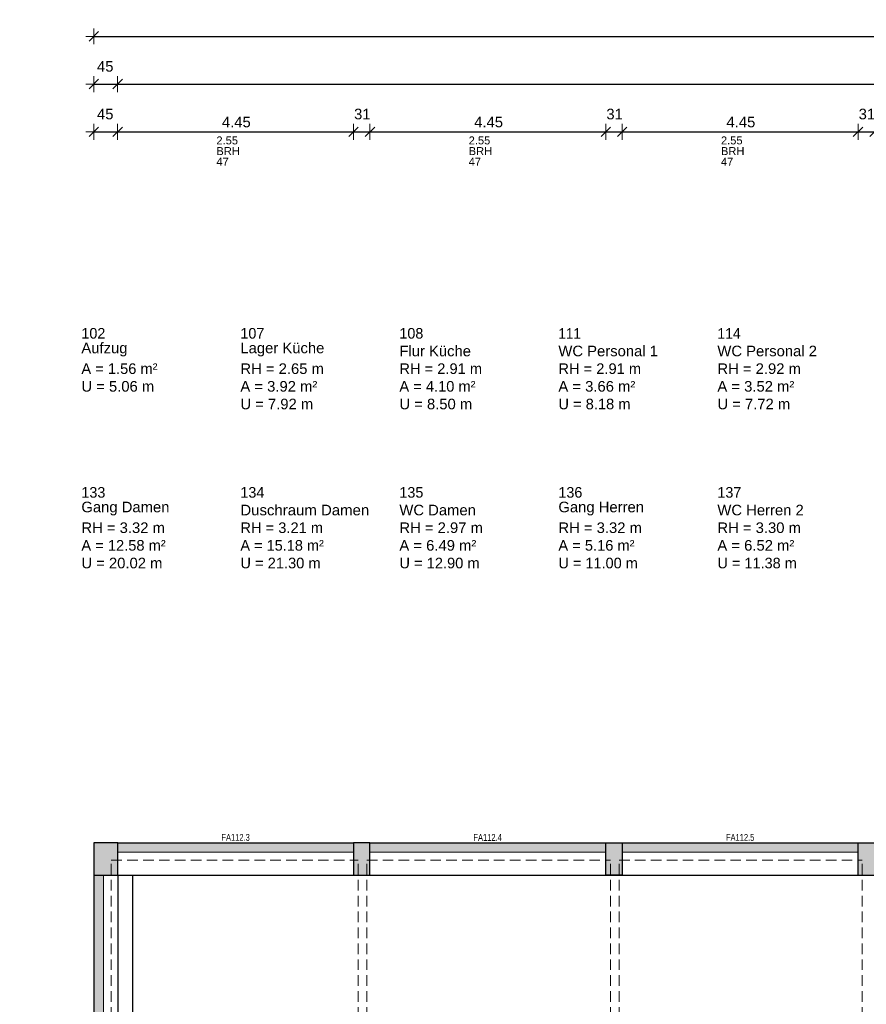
# Model space of a CAD drawing. Header units: metres. Extents: x 306 to 433, y -64 to 7.
# Tile 29 of 93: x 323 to 339, y -11 to 7. Entities that reach past the tile are written whole.
import ezdxf

# ---------------------------------------------------------------- set-up
doc = ezdxf.new("R2010")
doc.units = ezdxf.units.M
doc.header["$PDMODE"] = 65
doc.linetypes.add('AUSGEZOGEN', pattern=[0])
doc.linetypes.add('VERDECKT2_S2', pattern=[0.27, 0.2, -0.07])
for name, color, linetype, lineweight in [('Allgemein01', 7, 'AUSGEZOGEN', 13), ('Füllfläche', 7, 'AUSGEZOGEN', 13), ('Maßlinie Allgemein', 7, 'AUSGEZOGEN', 25), ('Standard', 7, 'AUSGEZOGEN', 25), ('Text Allgemein', 7, 'AUSGEZOGEN', 25)]:
    doc.layers.add(name, color=color, linetype=linetype, lineweight=lineweight)
doc.styles.add('ARIAL', font='ARIAL.TTF')
doc.dimstyles.new('DIMSTYLE_6', dxfattribs={"dimtxt": 0.2, "dimasz": 0.3, "dimexe": 0, "dimexo": 1e-06, "dimgap": 0.1, "dimtad": 2, "dimrnd": 0.005, "dimzin": 4, "dimdsep": 46, "dimtxsty": 'ARIAL', "dimblk1": 'ALL_ML_STRICH', "dimblk2": 'ALL_ML_STRICH', "dimsah": 1, "dimcen": 0, "dimse1": 1, "dimse2": 1, "dimclrd": 7, "dimclre": 7, "dimclrt": 7, "dimadec": 0, "dimazin": 0, "dimtfac": 1, "dimtdec": 0, "dimtix": 1, "dimtmove": 2, "dimatfit": 3, "dimfxl": 0, "dimtzin": 0, "dimlwd": 0, "dimlwe": 13, "dimarcsym": 0})
doc.dimstyles.new('DIMSTYLE_7', dxfattribs={"dimtxt": 0.2, "dimasz": 0.3, "dimexe": 0, "dimexo": 1e-06, "dimgap": 0.1, "dimtad": 2, "dimdec": 1, "dimlfac": 100, "dimrnd": 0.5, "dimzin": 4, "dimdsep": 46, "dimtxsty": 'ARIAL', "dimblk1": 'ALL_ML_STRICH', "dimblk2": 'ALL_ML_STRICH', "dimsah": 1, "dimcen": 0, "dimse1": 1, "dimse2": 1, "dimclrd": 7, "dimclre": 7, "dimclrt": 7, "dimadec": 0, "dimazin": 0, "dimtfac": 1, "dimtdec": 0, "dimtix": 1, "dimtmove": 2, "dimatfit": 3, "dimfxl": 0, "dimtvp": 1.2, "dimtzin": 0, "dimlwd": 0, "dimlwe": 13, "dimarcsym": 0})

# ---------------------------------------------------------------- blocks, each defined once
blk = doc.blocks.new('ALL_ML_STRICH')
at = {"color": 0, "linetype": 'ByBlock', "lineweight": -2}
for p, q in [((-1, 0), (0.5, 0)), ((-0.3, -0.3), (0.3, 0.3)), ((0, -0.5), (0, 0.5))]:
    blk.add_line(p, q, dxfattribs=at)
blk = doc.blocks.new('*D37')
at = {"layer": 'DEFPOINTS', "color": 7, "linetype": 'AUSGEZOGEN', "lineweight": 13}
for p in [(358.644, 0.775), (307.014, -32.475), (361.684, -32.475)]:
    blk.add_point(p, dxfattribs=at)
at = {"layer": 'Maßlinie Allgemein', "color": 7, "linetype": 'AUSGEZOGEN', "lineweight": -2}
blk.add_line((307.014, -32.475), (307.014, 0.775), dxfattribs=at)
at = {"layer": 'Maßlinie Allgemein', "color": 7, "linetype": 'AUSGEZOGEN', "lineweight": 13, "xscale": 0.3, "yscale": 0.3, "zscale": 0.3}
for p, rotation in [((307.014, 0.775), 90), ((307.014, -32.475), 270)]:
    blk.add_blockref('ALL_ML_STRICH', p, dxfattribs=dict(at, rotation=rotation))
at = {"layer": 'Maßlinie Allgemein', "color": 7, "linetype": 'AUSGEZOGEN', "lineweight": 13, "insert": (306.831, -15.844), "char_height": 0.2, "width": 1, "attachment_point": 5, "rotation": 90, "style": 'ARIAL'}
blk.add_mtext('\\A1;{\\A1;{33.25\\H0.132000;\\S^ ;}}', dxfattribs=at)
blk = doc.blocks.new('*D38')
at = {"layer": 'DEFPOINTS', "color": 7, "linetype": 'AUSGEZOGEN', "lineweight": 13}
for p in [(358.034, 1.265), (307.014, 0.775), (358.644, 0.775)]:
    blk.add_point(p, dxfattribs=at)
at = {"layer": 'Maßlinie Allgemein', "color": 7, "linetype": 'AUSGEZOGEN', "lineweight": -2}
blk.add_line((307.014, 0.775), (307.014, 1.265), dxfattribs=at)
at = {"layer": 'Maßlinie Allgemein', "color": 7, "linetype": 'AUSGEZOGEN', "lineweight": 13, "xscale": 0.3, "yscale": 0.3, "zscale": 0.3}
for p, rotation in [((307.014, 1.265), 90), ((307.014, 0.775), 270)]:
    blk.add_blockref('ALL_ML_STRICH', p, dxfattribs=dict(at, rotation=rotation))
at = {"layer": 'Maßlinie Allgemein', "color": 7, "linetype": 'AUSGEZOGEN', "lineweight": 13, "insert": (306.831, 1.01), "char_height": 0.2, "width": 0.8, "attachment_point": 5, "rotation": 90, "style": 'ARIAL'}
blk.add_mtext('\\A1;{\\A1;{49\\H0.132000;\\S^ ;}}', dxfattribs=at)
blk = doc.blocks.new('*D39')
at = {"layer": 'DEFPOINTS', "color": 7, "linetype": 'AUSGEZOGEN', "lineweight": 13}
for p in [(358.034, 1.265), (306.114, -57.225), (352.314, -57.225)]:
    blk.add_point(p, dxfattribs=at)
at = {"layer": 'Maßlinie Allgemein', "color": 7, "linetype": 'AUSGEZOGEN', "lineweight": -2}
blk.add_line((306.114, -57.225), (306.114, 1.265), dxfattribs=at)
at = {"layer": 'Maßlinie Allgemein', "color": 7, "linetype": 'AUSGEZOGEN', "lineweight": 13, "xscale": 0.3, "yscale": 0.3, "zscale": 0.3}
for p, rotation in [((306.114, 1.265), 90), ((306.114, -57.225), 270)]:
    blk.add_blockref('ALL_ML_STRICH', p, dxfattribs=dict(at, rotation=rotation))
at = {"layer": 'Maßlinie Allgemein', "color": 7, "linetype": 'AUSGEZOGEN', "lineweight": 13, "insert": (305.931, -27.974), "char_height": 0.2, "width": 1, "attachment_point": 5, "rotation": 90, "style": 'ARIAL'}
blk.add_mtext('\\A1;{\\A1;{58.49\\H0.132000;\\S^ ;}}', dxfattribs=at)
blk = doc.blocks.new('*D310')
at = {"layer": 'DEFPOINTS', "color": 7, "linetype": 'AUSGEZOGEN', "lineweight": 13}
for p in [(324.034, 6.165), (324.034, -8.145), (324.484, -8.755)]:
    blk.add_point(p, dxfattribs=at)
at = {"layer": 'Maßlinie Allgemein', "color": 7, "linetype": 'AUSGEZOGEN', "lineweight": -2}
blk.add_line((324.034, 6.165), (324.484, 6.165), dxfattribs=at)
at = {"layer": 'Maßlinie Allgemein', "color": 7, "linetype": 'AUSGEZOGEN', "lineweight": 13, "xscale": 0.3, "yscale": 0.3, "zscale": 0.3, "rotation": 180}
blk.add_blockref('ALL_ML_STRICH', (324.034, 6.165), dxfattribs=at)
at = {"layer": 'Maßlinie Allgemein', "color": 7, "linetype": 'AUSGEZOGEN', "lineweight": 13, "xscale": 0.3, "yscale": 0.3, "zscale": 0.3}
blk.add_blockref('ALL_ML_STRICH', (324.484, 6.165), dxfattribs=at)
at = {"layer": 'Maßlinie Allgemein', "color": 7, "linetype": 'AUSGEZOGEN', "lineweight": 13, "insert": (324.25, 6.498), "char_height": 0.2, "width": 0.8, "attachment_point": 5, "style": 'ARIAL'}
blk.add_mtext('\\A1;{\\A1;{45\\H0.132000;\\S^ ;}}', dxfattribs=at)
blk = doc.blocks.new('*D311')
at = {"layer": 'DEFPOINTS', "color": 7, "linetype": 'AUSGEZOGEN', "lineweight": 13}
for p in [(324.484, 6.165), (374.184, 0.775), (324.484, -8.755)]:
    blk.add_point(p, dxfattribs=at)
at = {"layer": 'Maßlinie Allgemein', "color": 7, "linetype": 'AUSGEZOGEN', "lineweight": -2}
blk.add_line((324.484, 6.165), (374.184, 6.165), dxfattribs=at)
at = {"layer": 'Maßlinie Allgemein', "color": 7, "linetype": 'AUSGEZOGEN', "lineweight": 13, "xscale": 0.3, "yscale": 0.3, "zscale": 0.3, "rotation": 180}
blk.add_blockref('ALL_ML_STRICH', (324.484, 6.165), dxfattribs=at)
at = {"layer": 'Maßlinie Allgemein', "color": 7, "linetype": 'AUSGEZOGEN', "lineweight": 13, "xscale": 0.3, "yscale": 0.3, "zscale": 0.3}
blk.add_blockref('ALL_ML_STRICH', (374.184, 6.165), dxfattribs=at)
at = {"layer": 'Maßlinie Allgemein', "color": 7, "linetype": 'AUSGEZOGEN', "lineweight": 13, "insert": (349.342, 6.348), "char_height": 0.2, "width": 1, "attachment_point": 5, "style": 'ARIAL'}
blk.add_mtext('\\A1;{\\A1;{49.70\\H0.132000;\\S^ ;}}', dxfattribs=at)
blk = doc.blocks.new('*D320')
at = {"layer": 'DEFPOINTS', "color": 7, "linetype": 'AUSGEZOGEN', "lineweight": 13}
for p in [(324.034, 7.065), (324.034, -8.145), (401.824, -19.355)]:
    blk.add_point(p, dxfattribs=at)
at = {"layer": 'Maßlinie Allgemein', "color": 7, "linetype": 'AUSGEZOGEN', "lineweight": -2}
blk.add_line((324.034, 7.065), (401.824, 7.065), dxfattribs=at)
at = {"layer": 'Maßlinie Allgemein', "color": 7, "linetype": 'AUSGEZOGEN', "lineweight": 13, "xscale": 0.3, "yscale": 0.3, "zscale": 0.3, "rotation": 180}
blk.add_blockref('ALL_ML_STRICH', (324.034, 7.065), dxfattribs=at)
at = {"layer": 'Maßlinie Allgemein', "color": 7, "linetype": 'AUSGEZOGEN', "lineweight": 13, "xscale": 0.3, "yscale": 0.3, "zscale": 0.3}
blk.add_blockref('ALL_ML_STRICH', (401.824, 7.065), dxfattribs=at)
at = {"layer": 'Maßlinie Allgemein', "color": 7, "linetype": 'AUSGEZOGEN', "lineweight": 13, "insert": (362.936, 7.248), "char_height": 0.2, "width": 1, "attachment_point": 5, "style": 'ARIAL'}
blk.add_mtext('\\A1;{\\A1;{77.79\\H0.132000;\\S^ ;}}', dxfattribs=at)
blk = doc.blocks.new('*D338')
at = {"layer": 'DEFPOINTS', "color": 7, "linetype": 'AUSGEZOGEN', "lineweight": 13}
for p in [(342.164, -10.205), (307.914, -32.375), (339.714, -32.375)]:
    blk.add_point(p, dxfattribs=at)
at = {"layer": 'Maßlinie Allgemein', "color": 7, "linetype": 'AUSGEZOGEN', "lineweight": -2}
blk.add_line((307.914, -32.375), (307.914, -10.205), dxfattribs=at)
at = {"layer": 'Maßlinie Allgemein', "color": 7, "linetype": 'AUSGEZOGEN', "lineweight": 13, "xscale": 0.3, "yscale": 0.3, "zscale": 0.3}
for p, rotation in [((307.914, -10.205), 90), ((307.914, -32.375), 270)]:
    blk.add_blockref('ALL_ML_STRICH', p, dxfattribs=dict(at, rotation=rotation))
at = {"layer": 'Maßlinie Allgemein', "color": 7, "linetype": 'AUSGEZOGEN', "lineweight": 13, "insert": (307.734, -21.284), "char_height": 0.2, "width": 1, "attachment_point": 5, "rotation": 90, "style": 'ARIAL'}
blk.add_mtext('\\A1;{\\A1;{22.17\\H0.132000;\\S^ ;}}', dxfattribs=at)
blk = doc.blocks.new('*D339')
at = {"layer": 'DEFPOINTS', "color": 7, "linetype": 'AUSGEZOGEN', "lineweight": 13}
for p in [(342.434, -9.935), (307.914, -10.205), (342.164, -10.205)]:
    blk.add_point(p, dxfattribs=at)
at = {"layer": 'Maßlinie Allgemein', "color": 7, "linetype": 'AUSGEZOGEN', "lineweight": -2}
blk.add_line((307.914, -10.205), (307.914, -9.935), dxfattribs=at)
at = {"layer": 'Maßlinie Allgemein', "color": 7, "linetype": 'AUSGEZOGEN', "lineweight": 13, "xscale": 0.3, "yscale": 0.3, "zscale": 0.3}
for p, rotation in [((307.914, -9.935), 90), ((307.914, -10.205), 270)]:
    blk.add_blockref('ALL_ML_STRICH', p, dxfattribs=dict(at, rotation=rotation))
at = {"layer": 'Maßlinie Allgemein', "color": 7, "linetype": 'AUSGEZOGEN', "lineweight": 13, "insert": (307.584, -10.079), "char_height": 0.2, "width": 0.8, "attachment_point": 5, "rotation": 90, "style": 'ARIAL'}
blk.add_mtext('\\A1;{\\A1;{27\\H0.132000;\\S^ ;}}', dxfattribs=at)
blk = doc.blocks.new('*D340')
at = {"layer": 'DEFPOINTS', "color": 7, "linetype": 'AUSGEZOGEN', "lineweight": 13}
for p in [(342.434, -6.435), (307.914, -9.935), (342.434, -9.935)]:
    blk.add_point(p, dxfattribs=at)
at = {"layer": 'Maßlinie Allgemein', "color": 7, "linetype": 'AUSGEZOGEN', "lineweight": -2}
blk.add_line((307.914, -9.935), (307.914, -6.435), dxfattribs=at)
at = {"layer": 'Maßlinie Allgemein', "color": 7, "linetype": 'AUSGEZOGEN', "lineweight": 13, "xscale": 0.3, "yscale": 0.3, "zscale": 0.3}
for p, rotation in [((307.914, -6.435), 90), ((307.914, -9.935), 270)]:
    blk.add_blockref('ALL_ML_STRICH', p, dxfattribs=dict(at, rotation=rotation))
at = {"layer": 'Maßlinie Allgemein', "color": 7, "linetype": 'AUSGEZOGEN', "lineweight": 13, "insert": (307.731, -8.171), "char_height": 0.2, "width": 0.8, "attachment_point": 5, "rotation": 90, "style": 'ARIAL'}
blk.add_mtext('\\A1;{\\A1;{3.50\\H0.132000;\\S^ ;}}', dxfattribs=at)
blk = doc.blocks.new('*D341')
at = {"layer": 'DEFPOINTS', "color": 7, "linetype": 'AUSGEZOGEN', "lineweight": 13}
for p in [(342.164, -6.165), (307.914, -6.435), (342.434, -6.435)]:
    blk.add_point(p, dxfattribs=at)
at = {"layer": 'Maßlinie Allgemein', "color": 7, "linetype": 'AUSGEZOGEN', "lineweight": -2}
blk.add_line((307.914, -6.435), (307.914, -6.165), dxfattribs=at)
at = {"layer": 'Maßlinie Allgemein', "color": 7, "linetype": 'AUSGEZOGEN', "lineweight": 13, "xscale": 0.3, "yscale": 0.3, "zscale": 0.3}
for p, rotation in [((307.914, -6.165), 90), ((307.914, -6.435), 270)]:
    blk.add_blockref('ALL_ML_STRICH', p, dxfattribs=dict(at, rotation=rotation))
at = {"layer": 'Maßlinie Allgemein', "color": 7, "linetype": 'AUSGEZOGEN', "lineweight": 13, "insert": (307.584, -6.309), "char_height": 0.2, "width": 0.8, "attachment_point": 5, "rotation": 90, "style": 'ARIAL'}
blk.add_mtext('\\A1;{\\A1;{27\\H0.132000;\\S^ ;}}', dxfattribs=at)
blk = doc.blocks.new('*D342')
at = {"layer": 'DEFPOINTS', "color": 7, "linetype": 'AUSGEZOGEN', "lineweight": 13}
for p in [(358.554, 0.775), (307.914, -6.165), (342.164, -6.165)]:
    blk.add_point(p, dxfattribs=at)
at = {"layer": 'Maßlinie Allgemein', "color": 7, "linetype": 'AUSGEZOGEN', "lineweight": -2}
blk.add_line((307.914, -6.165), (307.914, 0.775), dxfattribs=at)
at = {"layer": 'Maßlinie Allgemein', "color": 7, "linetype": 'AUSGEZOGEN', "lineweight": 13, "xscale": 0.3, "yscale": 0.3, "zscale": 0.3}
for p, rotation in [((307.914, 0.775), 90), ((307.914, -6.165), 270)]:
    blk.add_blockref('ALL_ML_STRICH', p, dxfattribs=dict(at, rotation=rotation))
at = {"layer": 'Maßlinie Allgemein', "color": 7, "linetype": 'AUSGEZOGEN', "lineweight": 13, "insert": (307.731, -2.681), "char_height": 0.2, "width": 0.8, "attachment_point": 5, "rotation": 90, "style": 'ARIAL'}
blk.add_mtext('\\A1;{\\A1;{6.94\\H0.132000;\\S^ ;}}', dxfattribs=at)
blk = doc.blocks.new('*D343')
at = {"layer": 'DEFPOINTS', "color": 7, "linetype": 'AUSGEZOGEN', "lineweight": 13}
for p in [(358.034, 1.265), (307.914, 0.775), (358.554, 0.775)]:
    blk.add_point(p, dxfattribs=at)
at = {"layer": 'Maßlinie Allgemein', "color": 7, "linetype": 'AUSGEZOGEN', "lineweight": -2}
blk.add_line((307.914, 0.775), (307.914, 1.265), dxfattribs=at)
at = {"layer": 'Maßlinie Allgemein', "color": 7, "linetype": 'AUSGEZOGEN', "lineweight": 13, "xscale": 0.3, "yscale": 0.3, "zscale": 0.3}
for p, rotation in [((307.914, 1.265), 90), ((307.914, 0.775), 270)]:
    blk.add_blockref('ALL_ML_STRICH', p, dxfattribs=dict(at, rotation=rotation))
at = {"layer": 'Maßlinie Allgemein', "color": 7, "linetype": 'AUSGEZOGEN', "lineweight": 13, "insert": (307.731, 1.01), "char_height": 0.2, "width": 0.8, "attachment_point": 5, "rotation": 90, "style": 'ARIAL'}
blk.add_mtext('\\A1;{\\A1;{49\\H0.132000;\\S^ ;}}', dxfattribs=at)
blk = doc.blocks.new('*D381')
at = {"layer": 'DEFPOINTS', "color": 7, "linetype": 'AUSGEZOGEN', "lineweight": 13}
for p in [(324.484, -8.755), (308.814, -25.105), (324.214, -25.105)]:
    blk.add_point(p, dxfattribs=at)
at = {"layer": 'Maßlinie Allgemein', "color": 7, "linetype": 'AUSGEZOGEN', "lineweight": -2}
blk.add_line((308.814, -25.105), (308.814, -8.755), dxfattribs=at)
at = {"layer": 'Maßlinie Allgemein', "color": 7, "linetype": 'AUSGEZOGEN', "lineweight": 13, "xscale": 0.3, "yscale": 0.3, "zscale": 0.3}
for p, rotation in [((308.814, -8.755), 90), ((308.814, -25.105), 270)]:
    blk.add_blockref('ALL_ML_STRICH', p, dxfattribs=dict(at, rotation=rotation))
at = {"layer": 'Maßlinie Allgemein', "color": 7, "linetype": 'AUSGEZOGEN', "lineweight": 13, "insert": (308.631, -16.924), "char_height": 0.2, "width": 1, "attachment_point": 5, "rotation": 90, "style": 'ARIAL'}
blk.add_mtext('\\A1;{\\A1;{16.35\\H0.132000;\\S^ ;}}', dxfattribs=at)
blk = doc.blocks.new('*D382')
at = {"layer": 'DEFPOINTS', "color": 7, "linetype": 'AUSGEZOGEN', "lineweight": 13}
for p in [(324.034, -8.145), (308.814, -8.755), (324.484, -8.755)]:
    blk.add_point(p, dxfattribs=at)
at = {"layer": 'Maßlinie Allgemein', "color": 7, "linetype": 'AUSGEZOGEN', "lineweight": -2}
blk.add_line((308.814, -8.755), (308.814, -8.145), dxfattribs=at)
at = {"layer": 'Maßlinie Allgemein', "color": 7, "linetype": 'AUSGEZOGEN', "lineweight": 13, "xscale": 0.3, "yscale": 0.3, "zscale": 0.3}
for p, rotation in [((308.814, -8.145), 90), ((308.814, -8.755), 270)]:
    blk.add_blockref('ALL_ML_STRICH', p, dxfattribs=dict(at, rotation=rotation))
at = {"layer": 'Maßlinie Allgemein', "color": 7, "linetype": 'AUSGEZOGEN', "lineweight": 13, "insert": (308.631, -8.44), "char_height": 0.2, "width": 0.8, "attachment_point": 5, "rotation": 90, "style": 'ARIAL'}
blk.add_mtext('\\A1;{\\A1;{61\\H0.132000;\\S^ ;}}', dxfattribs=at)
blk = doc.blocks.new('*D383')
at = {"layer": 'DEFPOINTS', "color": 7, "linetype": 'AUSGEZOGEN', "lineweight": 13}
for p in [(342.434, -6.435), (308.814, -8.145), (324.034, -8.145)]:
    blk.add_point(p, dxfattribs=at)
at = {"layer": 'Maßlinie Allgemein', "color": 7, "linetype": 'AUSGEZOGEN', "lineweight": -2}
blk.add_line((308.814, -8.145), (308.814, -6.435), dxfattribs=at)
at = {"layer": 'Maßlinie Allgemein', "color": 7, "linetype": 'AUSGEZOGEN', "lineweight": 13, "xscale": 0.3, "yscale": 0.3, "zscale": 0.3}
for p, rotation in [((308.814, -6.435), 90), ((308.814, -8.145), 270)]:
    blk.add_blockref('ALL_ML_STRICH', p, dxfattribs=dict(at, rotation=rotation))
at = {"layer": 'Maßlinie Allgemein', "color": 7, "linetype": 'AUSGEZOGEN', "lineweight": 13, "insert": (308.634, -7.257), "char_height": 0.2, "width": 0.8, "attachment_point": 5, "rotation": 90, "style": 'ARIAL'}
blk.add_mtext('\\A1;{\\A1;{1.71\\H0.132000;\\S^ ;}}', dxfattribs=at)
blk = doc.blocks.new('*D384')
at = {"layer": 'DEFPOINTS', "color": 7, "linetype": 'AUSGEZOGEN', "lineweight": 13}
for p in [(349.334, -6.165), (308.814, -6.435), (342.434, -6.435)]:
    blk.add_point(p, dxfattribs=at)
at = {"layer": 'Maßlinie Allgemein', "color": 7, "linetype": 'AUSGEZOGEN', "lineweight": -2}
blk.add_line((308.814, -6.435), (308.814, -6.165), dxfattribs=at)
at = {"layer": 'Maßlinie Allgemein', "color": 7, "linetype": 'AUSGEZOGEN', "lineweight": 13, "xscale": 0.3, "yscale": 0.3, "zscale": 0.3}
for p, rotation in [((308.814, -6.165), 90), ((308.814, -6.435), 270)]:
    blk.add_blockref('ALL_ML_STRICH', p, dxfattribs=dict(at, rotation=rotation))
at = {"layer": 'Maßlinie Allgemein', "color": 7, "linetype": 'AUSGEZOGEN', "lineweight": 13, "insert": (308.484, -6.309), "char_height": 0.2, "width": 0.8, "attachment_point": 5, "rotation": 90, "style": 'ARIAL'}
blk.add_mtext('\\A1;{\\A1;{27\\H0.132000;\\S^ ;}}', dxfattribs=at)
blk = doc.blocks.new('*D385')
at = {"layer": 'DEFPOINTS', "color": 7, "linetype": 'AUSGEZOGEN', "lineweight": 13}
for p in [(358.034, 0.775), (308.814, -6.165), (349.334, -6.165)]:
    blk.add_point(p, dxfattribs=at)
at = {"layer": 'Maßlinie Allgemein', "color": 7, "linetype": 'AUSGEZOGEN', "lineweight": -2}
blk.add_line((308.814, -6.165), (308.814, 0.775), dxfattribs=at)
at = {"layer": 'Maßlinie Allgemein', "color": 7, "linetype": 'AUSGEZOGEN', "lineweight": 13, "xscale": 0.3, "yscale": 0.3, "zscale": 0.3}
for p, rotation in [((308.814, 0.775), 90), ((308.814, -6.165), 270)]:
    blk.add_blockref('ALL_ML_STRICH', p, dxfattribs=dict(at, rotation=rotation))
at = {"layer": 'Maßlinie Allgemein', "color": 7, "linetype": 'AUSGEZOGEN', "lineweight": 13, "insert": (308.631, -2.681), "char_height": 0.2, "width": 0.8, "attachment_point": 5, "rotation": 90, "style": 'ARIAL'}
blk.add_mtext('\\A1;{\\A1;{6.94\\H0.132000;\\S^ ;}}', dxfattribs=at)
blk = doc.blocks.new('*D386')
at = {"layer": 'DEFPOINTS', "color": 7, "linetype": 'AUSGEZOGEN', "lineweight": 13}
for p in [(358.034, 1.265), (308.814, 0.775), (358.034, 0.775)]:
    blk.add_point(p, dxfattribs=at)
at = {"layer": 'Maßlinie Allgemein', "color": 7, "linetype": 'AUSGEZOGEN', "lineweight": -2}
blk.add_line((308.814, 0.775), (308.814, 1.265), dxfattribs=at)
at = {"layer": 'Maßlinie Allgemein', "color": 7, "linetype": 'AUSGEZOGEN', "lineweight": 13, "xscale": 0.3, "yscale": 0.3, "zscale": 0.3}
for p, rotation in [((308.814, 1.265), 90), ((308.814, 0.775), 270)]:
    blk.add_blockref('ALL_ML_STRICH', p, dxfattribs=dict(at, rotation=rotation))
at = {"layer": 'Maßlinie Allgemein', "color": 7, "linetype": 'AUSGEZOGEN', "lineweight": 13, "insert": (308.631, 1.01), "char_height": 0.2, "width": 0.8, "attachment_point": 5, "rotation": 90, "style": 'ARIAL'}
blk.add_mtext('\\A1;{\\A1;{49\\H0.132000;\\S^ ;}}', dxfattribs=at)
blk = doc.blocks.new('*D402')
at = {"layer": 'DEFPOINTS', "color": 7, "linetype": 'AUSGEZOGEN', "lineweight": 13}
for p in [(324.034, 5.265), (324.034, -8.145), (324.484, -8.145)]:
    blk.add_point(p, dxfattribs=at)
at = {"layer": 'Maßlinie Allgemein', "color": 7, "linetype": 'AUSGEZOGEN', "lineweight": -2}
blk.add_line((324.034, 5.265), (324.484, 5.265), dxfattribs=at)
at = {"layer": 'Maßlinie Allgemein', "color": 7, "linetype": 'AUSGEZOGEN', "lineweight": 13, "xscale": 0.3, "yscale": 0.3, "zscale": 0.3, "rotation": 180}
blk.add_blockref('ALL_ML_STRICH', (324.034, 5.265), dxfattribs=at)
at = {"layer": 'Maßlinie Allgemein', "color": 7, "linetype": 'AUSGEZOGEN', "lineweight": 13, "xscale": 0.3, "yscale": 0.3, "zscale": 0.3}
blk.add_blockref('ALL_ML_STRICH', (324.484, 5.265), dxfattribs=at)
at = {"layer": 'Maßlinie Allgemein', "color": 7, "linetype": 'AUSGEZOGEN', "lineweight": 13, "insert": (324.25, 5.598), "char_height": 0.2, "width": 0.8, "attachment_point": 5, "style": 'ARIAL'}
blk.add_mtext('\\A1;{\\A1;{45\\H0.132000;\\S^ ;}}', dxfattribs=at)
blk = doc.blocks.new('*D403')
at = {"layer": 'DEFPOINTS', "color": 7, "linetype": 'AUSGEZOGEN', "lineweight": 13}
for p in [(324.484, 5.265), (324.484, -8.145), (328.934, -8.145)]:
    blk.add_point(p, dxfattribs=at)
at = {"layer": 'Maßlinie Allgemein', "color": 7, "linetype": 'AUSGEZOGEN', "lineweight": -2}
blk.add_line((324.484, 5.265), (328.934, 5.265), dxfattribs=at)
at = {"layer": 'Maßlinie Allgemein', "color": 7, "linetype": 'AUSGEZOGEN', "lineweight": 13, "xscale": 0.3, "yscale": 0.3, "zscale": 0.3, "rotation": 180}
blk.add_blockref('ALL_ML_STRICH', (324.484, 5.265), dxfattribs=at)
at = {"layer": 'Maßlinie Allgemein', "color": 7, "linetype": 'AUSGEZOGEN', "lineweight": 13, "xscale": 0.3, "yscale": 0.3, "zscale": 0.3}
blk.add_blockref('ALL_ML_STRICH', (328.934, 5.265), dxfattribs=at)
at = {"layer": 'Maßlinie Allgemein', "color": 7, "linetype": 'AUSGEZOGEN', "lineweight": 13, "insert": (326.723, 5.448), "char_height": 0.2, "width": 0.8, "attachment_point": 5, "style": 'ARIAL'}
blk.add_mtext('\\A1;{\\A1;{4.45\\H0.132000;\\S^ ;}}', dxfattribs=at)
at = {"layer": 'Maßlinie Allgemein', "color": 7, "linetype": 'AUSGEZOGEN', "lineweight": 13, "insert": (326.347, 5.177), "char_height": 0.15, "width": 0.0075, "attachment_point": 1, "line_spacing_factor": 0.803213, "style": 'ARIAL'}
blk.add_mtext('\\A1;{2.55\\H0.099000;\\S^ ;}\\H0.150000;\\PBRH 47', dxfattribs=at)
blk = doc.blocks.new('*D404')
at = {"layer": 'DEFPOINTS', "color": 7, "linetype": 'AUSGEZOGEN', "lineweight": 13}
for p in [(328.934, 5.265), (328.934, -8.145), (329.244, -8.145)]:
    blk.add_point(p, dxfattribs=at)
at = {"layer": 'Maßlinie Allgemein', "color": 7, "linetype": 'AUSGEZOGEN', "lineweight": -2}
blk.add_line((328.934, 5.265), (329.244, 5.265), dxfattribs=at)
at = {"layer": 'Maßlinie Allgemein', "color": 7, "linetype": 'AUSGEZOGEN', "lineweight": 13, "xscale": 0.3, "yscale": 0.3, "zscale": 0.3, "rotation": 180}
blk.add_blockref('ALL_ML_STRICH', (328.934, 5.265), dxfattribs=at)
at = {"layer": 'Maßlinie Allgemein', "color": 7, "linetype": 'AUSGEZOGEN', "lineweight": 13, "xscale": 0.3, "yscale": 0.3, "zscale": 0.3}
blk.add_blockref('ALL_ML_STRICH', (329.244, 5.265), dxfattribs=at)
at = {"layer": 'Maßlinie Allgemein', "color": 7, "linetype": 'AUSGEZOGEN', "lineweight": 13, "insert": (329.1, 5.598), "char_height": 0.2, "width": 0.8, "attachment_point": 5, "style": 'ARIAL'}
blk.add_mtext('\\A1;{\\A1;{31\\H0.132000;\\S^ ;}}', dxfattribs=at)
blk = doc.blocks.new('*D405')
at = {"layer": 'DEFPOINTS', "color": 7, "linetype": 'AUSGEZOGEN', "lineweight": 13}
for p in [(329.244, 5.265), (329.244, -8.145), (333.694, -8.145)]:
    blk.add_point(p, dxfattribs=at)
at = {"layer": 'Maßlinie Allgemein', "color": 7, "linetype": 'AUSGEZOGEN', "lineweight": -2}
blk.add_line((329.244, 5.265), (333.694, 5.265), dxfattribs=at)
at = {"layer": 'Maßlinie Allgemein', "color": 7, "linetype": 'AUSGEZOGEN', "lineweight": 13, "xscale": 0.3, "yscale": 0.3, "zscale": 0.3, "rotation": 180}
blk.add_blockref('ALL_ML_STRICH', (329.244, 5.265), dxfattribs=at)
at = {"layer": 'Maßlinie Allgemein', "color": 7, "linetype": 'AUSGEZOGEN', "lineweight": 13, "xscale": 0.3, "yscale": 0.3, "zscale": 0.3}
blk.add_blockref('ALL_ML_STRICH', (333.694, 5.265), dxfattribs=at)
at = {"layer": 'Maßlinie Allgemein', "color": 7, "linetype": 'AUSGEZOGEN', "lineweight": 13, "insert": (331.483, 5.448), "char_height": 0.2, "width": 0.8, "attachment_point": 5, "style": 'ARIAL'}
blk.add_mtext('\\A1;{\\A1;{4.45\\H0.132000;\\S^ ;}}', dxfattribs=at)
at = {"layer": 'Maßlinie Allgemein', "color": 7, "linetype": 'AUSGEZOGEN', "lineweight": 13, "insert": (331.107, 5.177), "char_height": 0.15, "width": 0.0075, "attachment_point": 1, "line_spacing_factor": 0.803213, "style": 'ARIAL'}
blk.add_mtext('\\A1;{2.55\\H0.099000;\\S^ ;}\\H0.150000;\\PBRH 47', dxfattribs=at)
blk = doc.blocks.new('*D406')
at = {"layer": 'DEFPOINTS', "color": 7, "linetype": 'AUSGEZOGEN', "lineweight": 13}
for p in [(333.694, 5.265), (333.694, -8.145), (334.004, -8.145)]:
    blk.add_point(p, dxfattribs=at)
at = {"layer": 'Maßlinie Allgemein', "color": 7, "linetype": 'AUSGEZOGEN', "lineweight": -2}
blk.add_line((333.694, 5.265), (334.004, 5.265), dxfattribs=at)
at = {"layer": 'Maßlinie Allgemein', "color": 7, "linetype": 'AUSGEZOGEN', "lineweight": 13, "xscale": 0.3, "yscale": 0.3, "zscale": 0.3, "rotation": 180}
blk.add_blockref('ALL_ML_STRICH', (333.694, 5.265), dxfattribs=at)
at = {"layer": 'Maßlinie Allgemein', "color": 7, "linetype": 'AUSGEZOGEN', "lineweight": 13, "xscale": 0.3, "yscale": 0.3, "zscale": 0.3}
blk.add_blockref('ALL_ML_STRICH', (334.004, 5.265), dxfattribs=at)
at = {"layer": 'Maßlinie Allgemein', "color": 7, "linetype": 'AUSGEZOGEN', "lineweight": 13, "insert": (333.86, 5.598), "char_height": 0.2, "width": 0.8, "attachment_point": 5, "style": 'ARIAL'}
blk.add_mtext('\\A1;{\\A1;{31\\H0.132000;\\S^ ;}}', dxfattribs=at)
blk = doc.blocks.new('*D407')
at = {"layer": 'DEFPOINTS', "color": 7, "linetype": 'AUSGEZOGEN', "lineweight": 13}
for p in [(334.004, 5.265), (334.004, -8.145), (338.454, -8.145)]:
    blk.add_point(p, dxfattribs=at)
at = {"layer": 'Maßlinie Allgemein', "color": 7, "linetype": 'AUSGEZOGEN', "lineweight": -2}
blk.add_line((334.004, 5.265), (338.454, 5.265), dxfattribs=at)
at = {"layer": 'Maßlinie Allgemein', "color": 7, "linetype": 'AUSGEZOGEN', "lineweight": 13, "xscale": 0.3, "yscale": 0.3, "zscale": 0.3, "rotation": 180}
blk.add_blockref('ALL_ML_STRICH', (334.004, 5.265), dxfattribs=at)
at = {"layer": 'Maßlinie Allgemein', "color": 7, "linetype": 'AUSGEZOGEN', "lineweight": 13, "xscale": 0.3, "yscale": 0.3, "zscale": 0.3}
blk.add_blockref('ALL_ML_STRICH', (338.454, 5.265), dxfattribs=at)
at = {"layer": 'Maßlinie Allgemein', "color": 7, "linetype": 'AUSGEZOGEN', "lineweight": 13, "insert": (336.243, 5.448), "char_height": 0.2, "width": 0.8, "attachment_point": 5, "style": 'ARIAL'}
blk.add_mtext('\\A1;{\\A1;{4.45\\H0.132000;\\S^ ;}}', dxfattribs=at)
at = {"layer": 'Maßlinie Allgemein', "color": 7, "linetype": 'AUSGEZOGEN', "lineweight": 13, "insert": (335.867, 5.177), "char_height": 0.15, "width": 0.0075, "attachment_point": 1, "line_spacing_factor": 0.803213, "style": 'ARIAL'}
blk.add_mtext('\\A1;{2.55\\H0.099000;\\S^ ;}\\H0.150000;\\PBRH 47', dxfattribs=at)
blk = doc.blocks.new('*D408')
at = {"layer": 'DEFPOINTS', "color": 7, "linetype": 'AUSGEZOGEN', "lineweight": 13}
for p in [(338.454, 5.265), (338.454, -8.145), (338.764, -8.145)]:
    blk.add_point(p, dxfattribs=at)
at = {"layer": 'Maßlinie Allgemein', "color": 7, "linetype": 'AUSGEZOGEN', "lineweight": -2}
blk.add_line((338.454, 5.265), (338.764, 5.265), dxfattribs=at)
at = {"layer": 'Maßlinie Allgemein', "color": 7, "linetype": 'AUSGEZOGEN', "lineweight": 13, "xscale": 0.3, "yscale": 0.3, "zscale": 0.3, "rotation": 180}
blk.add_blockref('ALL_ML_STRICH', (338.454, 5.265), dxfattribs=at)
at = {"layer": 'Maßlinie Allgemein', "color": 7, "linetype": 'AUSGEZOGEN', "lineweight": 13, "xscale": 0.3, "yscale": 0.3, "zscale": 0.3}
blk.add_blockref('ALL_ML_STRICH', (338.764, 5.265), dxfattribs=at)
at = {"layer": 'Maßlinie Allgemein', "color": 7, "linetype": 'AUSGEZOGEN', "lineweight": 13, "insert": (338.62, 5.598), "char_height": 0.2, "width": 0.8, "attachment_point": 5, "style": 'ARIAL'}
blk.add_mtext('\\A1;{\\A1;{31\\H0.132000;\\S^ ;}}', dxfattribs=at)

msp = doc.modelspace()

# ---------------------------------------------------------------- hatches: boundary and pattern name
at = {"layer": 'Füllfläche', "linetype": 'AUSGEZOGEN', "lineweight": 25}
for color, points in [(254, [(324.0345, -8.7554), (324.4845, -8.7554), (324.4845, -8.1454), (324.0345, -8.1454)]), (161, [(324.4845, -8.3254), (328.9345, -8.3254), (328.9345, -8.1454), (324.4845, -8.1454)]), (254, [(328.9345, -8.7554), (329.2445, -8.7554), (329.2445, -8.1454), (328.9345, -8.1454)]), (161, [(329.2445, -8.3254), (333.6945, -8.3254), (333.6945, -8.1454), (329.2445, -8.1454)]), (254, [(333.6945, -8.7554), (334.0045, -8.7554), (334.0045, -8.1454), (333.6945, -8.1454)]), (161, [(334.0045, -8.3254), (338.4545, -8.3254), (338.4545, -8.1454), (334.0045, -8.1454)]), (254, [(338.4545, -8.7554), (338.7645, -8.7554), (338.7645, -8.1454), (338.4545, -8.1454)]), (161, [(324.0345, -25.1054), (324.2145, -25.1054), (324.2145, -8.7554), (324.0345, -8.7554)])]:
    msp.add_hatch(color=color, dxfattribs=at).paths.add_polyline_path(points)

# ---------------------------------------------------------------- linework, layer by layer
at = {"layer": 'Allgemein01', "color": 7, "linetype": 'AUSGEZOGEN', "lineweight": 25}
for p, q in [((324.4845, -8.1454), (324.0345, -8.1454)), ((324.0345, -8.1454), (324.0345, -22.7954)), ((324.4845, -8.7554), (324.4845, -8.1454)), ((324.4845, -8.1454), (328.9345, -8.1454)), ((329.2445, -8.1454), (328.9345, -8.1454)), ((328.9345, -8.1454), (328.9345, -8.7554)), ((329.2445, -8.7554), (329.2445, -8.1454)), ((329.2445, -8.1454), (333.6945, -8.1454)), ((333.6945, -8.7554), (333.6945, -8.1454)), ((333.6945, -8.1454), (334.0045, -8.1454)), ((334.0045, -8.1454), (334.0045, -8.7554)), ((334.0045, -8.1454), (338.4545, -8.1454)), ((338.4545, -8.7554), (338.4545, -8.1454)), ((338.4545, -8.1454), (338.7645, -8.1454)), ((324.0345, -8.7554), (324.4845, -8.7554)), ((324.4845, -8.7554), (324.4845, -22.7954)), ((324.4845, -8.7554), (342.1645, -8.7554)), ((324.7645, -8.7554), (324.7645, -20.3054)), ((328.9345, -8.7554), (329.2445, -8.7554)), ((334.0045, -8.7554), (333.6945, -8.7554))]:
    msp.add_line(p, q, dxfattribs=at)
at = {"layer": 'Allgemein01', "color": 7, "linetype": 'AUSGEZOGEN', "lineweight": 18}
for p, q in [((324.4845, -8.3254), (328.9345, -8.3254)), ((329.2445, -8.3254), (333.6945, -8.3254)), ((334.0045, -8.3254), (338.4545, -8.3254)), ((324.2145, -8.7554), (324.2145, -22.7954))]:
    msp.add_line(p, q, dxfattribs=at)
at = {"layer": 'Allgemein01', "color": 7, "linetype": 'VERDECKT2_S2', "lineweight": 13}
for p, q in [((324.3646, -8.4754), (329.0246, -8.4754)), ((324.3646, -27.9454), (324.3646, -8.4754)), ((329.0246, -27.9454), (329.0246, -8.4754)), ((329.1846, -8.4754), (333.7846, -8.4754)), ((329.1846, -27.9454), (329.1846, -8.4754)), ((333.7846, -27.9454), (333.7846, -8.4754)), ((333.9446, -8.4754), (338.5296, -8.4754)), ((333.9446, -27.9454), (333.9446, -8.4754)), ((338.5296, -27.9454), (338.5296, -8.4754))]:
    msp.add_line(p, q, dxfattribs=at)

# ---------------------------------------------------------------- texts
at = {"layer": 'Standard', "color": 7, "linetype": 'AUSGEZOGEN', "lineweight": 25, "char_height": 0.2, "attachment_point": 7, "style": 'ARIAL'}
for s, insert, width in [('\\W0.97;102', (323.7996, 1.3607), 0.567107), ('\\W0.97;107', (326.7996, 1.3607), 0.567107), ('\\W0.97;108', (329.7996, 1.3607), 0.567107), ('\\W0.91;111', (332.7996, 1.3607), 0.561298), ('\\W0.94;114', (335.7996, 1.3607), 0.564113), ('\\W1.00;Aufzug', (323.7996, 1.0273), 0.973486), ('\\W1.00;Lager Küche', (326.7996, 1.0273), 1.693808), ('\\W1.00;Flur Küche', (329.7996, 1.0273), 1.456952), ('\\W1.00;WC Personal 1', (332.7996, 1.0273), 1.986195), ('\\W1.00;WC Personal 2', (335.7996, 1.0273), 1.987011), ('\\W0.99;A = 1.56 m²', (323.7996, 0.694), 1.552253), ('\\W1.00;RH = 2.65 m', (326.7996, 0.694), 1.680139), ('\\W0.99;RH = 2.91 m', (329.7996, 0.694), 1.679171), ('\\W0.99;RH = 2.91 m', (332.7996, 0.694), 1.679171), ('\\W1.00;RH = 2.92 m', (335.7996, 0.694), 1.680139), ('\\W1.00;U = 5.06 m', (323.7996, 0.3607), 1.476701), ('\\W1.00;A = 3.92 m²', (326.7996, 0.3607), 1.553301), ('\\W0.99;A = 4.10 m²', (329.7996, 0.3607), 1.552253), ('\\W1.00;A = 3.66 m²', (332.7996, 0.3607), 1.553301), ('\\W1.00;A = 3.52 m²', (335.7996, 0.3607), 1.553301), ('\\W1.00;U = 7.92 m', (326.7996, 0.0273), 1.476701), ('\\W1.00;U = 8.50 m', (329.7996, 0.0273), 1.476701), ('\\W0.99;U = 8.18 m', (332.7996, 0.0273), 1.475594), ('\\W1.00;U = 7.72 m', (335.7996, 0.0273), 1.476701), ('\\W0.97;133', (323.7996, -1.6393), 0.567107), ('\\W0.97;134', (326.7996, -1.6393), 0.567107), ('\\W0.97;135', (329.7996, -1.6393), 0.567107), ('\\W0.97;136', (332.7996, -1.6393), 0.567107), ('\\W0.97;137', (335.7996, -1.6393), 0.567107), ('\\W1.00;Gang Damen', (323.7996, -1.9727), 1.770409), ('\\W1.01;Duschraum Damen', (326.7996, -1.9727), 2.520515), ('\\W1.00;WC Damen', (329.7996, -1.9727), 1.550304), ('\\W1.00;Gang Herren', (332.7996, -1.9727), 1.72375), ('\\W1.00;WC Herren 2', (335.7996, -1.9727), 1.736965), ('\\W1.00;RH = 3.32 m', (323.7996, -2.306), 1.680139), ('\\W0.99;RH = 3.21 m', (326.7996, -2.306), 1.679171), ('\\W1.00;RH = 2.97 m', (329.7996, -2.306), 1.680139), ('\\W1.00;RH = 3.32 m', (332.7996, -2.306), 1.680139), ('\\W1.00;RH = 3.30 m', (335.7996, -2.306), 1.680139), ('\\W0.99;A = 12.58 m²', (323.7996, -2.6393), 1.709114), ('\\W0.98;A = 15.18 m²', (326.7996, -2.6393), 1.708183), ('\\W1.00;A = 6.49 m²', (329.7996, -2.6393), 1.553301), ('\\W0.99;A = 5.16 m²', (332.7996, -2.6393), 1.552253), ('\\W1.00;A = 6.52 m²', (335.7996, -2.6393), 1.553301), ('\\W1.00;U = 20.02 m', (323.7996, -2.9727), 1.63346), ('\\W0.99;U = 21.30 m', (326.7996, -2.9727), 1.632463), ('\\W0.99;U = 12.90 m', (329.7996, -2.9727), 1.632463), ('\\W0.98;U = 11.00 m', (332.7996, -2.9727), 1.631486), ('\\W0.98;U = 11.38 m', (335.7996, -2.9727), 1.631486)]:
    msp.add_mtext(s, dxfattribs=dict(at, insert=insert, width=width))
at = {"layer": 'Text Allgemein', "color": 7, "linetype": 'AUSGEZOGEN', "lineweight": 25, "char_height": 0.13, "width": 0.601815, "attachment_point": 5, "style": 'ARIAL'}
for s, insert in [('\\W0.78;FA112.3', (326.7095, -8.0454)), ('\\W0.78;FA112.4', (331.4645, -8.0454)), ('\\W0.78;FA112.5', (336.2295, -8.0454))]:
    msp.add_mtext(s, dxfattribs=dict(at, insert=insert))

# ---------------------------------------------------------------- dimensions: what is measured, and where the dimension line sits
at = {"layer": 'Maßlinie Allgemein', "color": 7, "linetype": 'AUSGEZOGEN', "lineweight": 13}
for base, p1, p2, dimstyle, picture, middle in [((401.8245, 7.0646), (324.0345, -8.1454), (401.8245, -19.3554), 'DIMSTYLE_6', '*D320', (362.936, 7.248)), ((324.4845, 6.1646), (324.0345, -8.1454), (324.4845, -8.7554), 'DIMSTYLE_7', '*D310', (324.2497, 6.498)), ((374.1845, 6.1646), (324.4845, -8.7554), (374.1845, 0.7746), 'DIMSTYLE_6', '*D311', (349.3416, 6.348)), ((324.4845, 5.2646), (324.0345, -8.1454), (324.4845, -8.1454), 'DIMSTYLE_7', '*D402', (324.2497, 5.598)), ((329.2445, 5.2646), (328.9345, -8.1454), (329.2445, -8.1454), 'DIMSTYLE_7', '*D404', (329.0997, 5.5981)), ((334.0045, 5.2646), (333.6945, -8.1454), (334.0045, -8.1454), 'DIMSTYLE_7', '*D406', (333.8597, 5.5981)), ((338.7645, 5.2646), (338.4545, -8.1454), (338.7645, -8.1454), 'DIMSTYLE_7', '*D408', (338.6197, 5.5981))]:
    dim = msp.add_linear_dim(base=base, p1=p1, p2=p2, dimstyle=dimstyle, override={"dimpost": '<>', "dimclrd": 7, "dimclre": 7, "dimclrt": 7, "dimlwd": 0, "dimlwe": 13}, dxfattribs=at)
    dim.commit()
    dim.dimension.update_dxf_attribs({"geometry": picture, "text_midpoint": middle, "dimtype": 160})
for base, p1, p2, picture, middle in [((328.9345, 5.2646), (324.4845, -8.1454), (328.9345, -8.1454), '*D403', (326.7232, 5.448)), ((333.6945, 5.2646), (329.2445, -8.1454), (333.6945, -8.1454), '*D405', (331.4832, 5.448)), ((338.4545, 5.2646), (334.0045, -8.1454), (338.4545, -8.1454), '*D407', (336.2432, 5.448))]:
    dim = msp.add_linear_dim(base=base, p1=p1, p2=p2, text='<>\\X\\A1;{2.55\\H0.099000;\\S^ ;}\\H0.150000;\\PBRH 47', dimstyle='DIMSTYLE_6', override={"dimpost": '<>', "dimclrd": 7, "dimclre": 7, "dimclrt": 7, "dimlwd": 0, "dimlwe": 13}, dxfattribs=at)
    dim.commit()
    dim.dimension.update_dxf_attribs({"geometry": picture, "text_midpoint": middle, "dimtype": 160})
for base, p1, p2, dimstyle, picture, middle in [((306.1145, 1.2646), (352.3145, -57.2254), (358.0345, 1.2646), 'DIMSTYLE_6', '*D39', (305.9311, -27.9739)), ((307.0145, 1.2646), (358.6445, 0.7746), (358.0345, 1.2646), 'DIMSTYLE_7', '*D38', (306.8311, 1.0103)), ((307.9145, 1.2646), (358.5545, 0.7746), (358.0345, 1.2646), 'DIMSTYLE_7', '*D343', (307.7311, 1.0103)), ((308.8145, 1.2646), (358.0345, 0.7746), (358.0345, 1.2646), 'DIMSTYLE_7', '*D386', (308.6311, 1.0103)), ((307.0145, 0.7746), (361.6844, -32.4754), (358.6445, 0.7746), 'DIMSTYLE_6', '*D37', (306.8309, -15.8444)), ((307.9145, 0.7746), (342.1645, -6.1654), (358.5545, 0.7746), 'DIMSTYLE_6', '*D342', (307.7311, -2.6805)), ((308.8145, 0.7746), (349.3345, -6.1654), (358.0345, 0.7746), 'DIMSTYLE_6', '*D385', (308.6311, -2.6805)), ((307.9145, -6.1654), (342.4345, -6.4354), (342.1645, -6.1654), 'DIMSTYLE_7', '*D341', (307.5845, -6.3095)), ((308.8145, -6.1654), (342.4345, -6.4354), (349.3345, -6.1654), 'DIMSTYLE_7', '*D384', (308.4845, -6.3095)), ((307.9145, -6.4354), (342.4345, -9.9354), (342.4345, -6.4354), 'DIMSTYLE_6', '*D340', (307.7309, -8.1706)), ((308.8145, -6.4354), (324.0345, -8.1454), (342.4345, -6.4354), 'DIMSTYLE_6', '*D383', (308.6345, -7.2567)), ((308.8145, -8.1454), (324.4845, -8.7554), (324.0345, -8.1454), 'DIMSTYLE_7', '*D382', (308.6311, -8.4401)), ((308.8145, -8.7554), (324.2145, -25.1054), (324.4845, -8.7554), 'DIMSTYLE_6', '*D381', (308.6309, -16.9244)), ((307.9145, -9.9354), (342.1645, -10.2054), (342.4345, -9.9354), 'DIMSTYLE_7', '*D339', (307.5845, -10.0795)), ((307.9145, -10.2054), (339.7145, -32.3754), (342.1645, -10.2054), 'DIMSTYLE_6', '*D338', (307.7345, -21.2837))]:
    dim = msp.add_linear_dim(base=base, p1=p1, p2=p2, angle=90, dimstyle=dimstyle, override={"dimpost": '<>', "dimclrd": 7, "dimclre": 7, "dimclrt": 7, "dimlwd": 0, "dimlwe": 13}, dxfattribs=at)
    dim.commit()
    dim.dimension.update_dxf_attribs({"geometry": picture, "text_midpoint": middle, "dimtype": 160})

doc.saveas('drawing.dxf')
